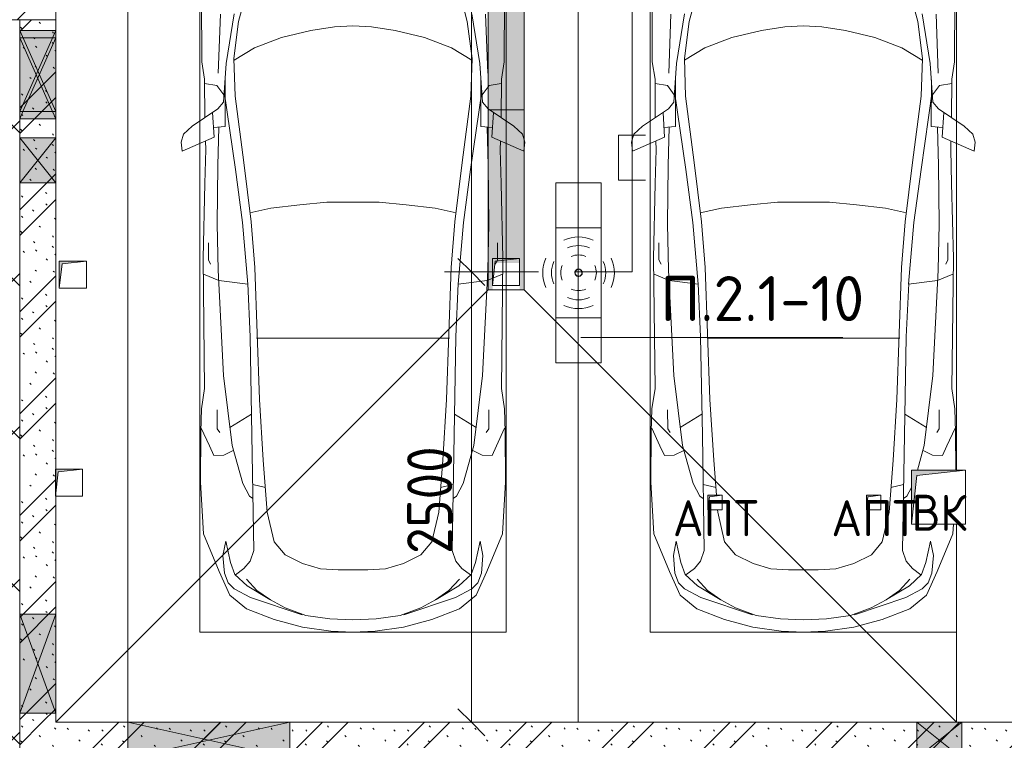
# Model space of a CAD drawing. Header units: millimetres. Extents: x -32229 to 170644, y -13689 to 125138.
# Tile 189 of 208: x 88705 to 94171, y 8050 to 12050. Entities that reach past the tile are written whole.
import ezdxf

# ---------------------------------------------------------------- set-up
doc = ezdxf.new("R2010")
doc.units = ezdxf.units.MM
for name, color, linetype, lineweight in [('A-ANNO-DIMS', 7, 'Continuous', 9), ('A-ANNO-DIMS-200', 7, 'Continuous', 9), ('A-ANNO-NOTE', 7, 'Continuous', 18), ('A-DETL-GENF', 7, 'Continuous', 18), ('A-DETL-THIN', 7, 'Continuous', 9), ('A-FLOR', 7, 'Continuous', 18), ('A-GLAZ', 7, 'Continuous', 18), ('A-WALL', 7, 'Continuous', 18), ('A-WALL-PATT', 7, 'Continuous', 40), ('C-PRKG', 7, 'Continuous', 18), ('G-ANNO-TEXT', 7, 'Continuous', 9), ('I-WALL', 7, 'Continuous', 18), ('M-EQPM', 7, 'Continuous', 18)]:
    doc.layers.add(name, color=color, linetype=linetype, lineweight=lineweight)
doc.layers.add('A-DETL', color=7, linetype='Continuous', lineweight=9, true_color=0x00a600)
doc.styles.add('GOST Common', font='GOST_Common.ttf', dxfattribs={"height": 200})
doc.styles.add('GOST Common_6', font='GOST_Common.ttf', dxfattribs={"width": 0.9, "height": 250})
doc.styles.add('ISOCPEUR', font='isocpeur.ttf', dxfattribs={"height": 250})
doc.dimstyles.new('ГОСТ_2_5_мм2', dxfattribs={"dimscale": 304.8, "dimtxt": 251.428749, "dimasz": 0.492126, "dimexe": 0.492126, "dimexo": 0.656168, "dimgap": 0.098425, "dimtad": 1, "dimdec": 0, "dimdsep": 46, "dimtxsty": 'GOST Common_6', "dimblk1": 'OBLIQUE', "dimblk2": 'OBLIQUE', "dimsah": 1, "dimcen": 0.09, "dimazin": 2, "dimtfac": 1, "dimtdec": 4, "dimtix": 1, "dimtmove": 0, "dimatfit": 3, "dimfxl": 1, "dimtvp": 1, "dimtolj": 1, "dimtzin": 0, "dimarcsym": 2})
pattern_1 = [(135, (300.56, 377.28), (-565.6854, 6e-14), [10, -790]), (135, (349.8, 474.73), (-565.6854, 6e-14), [10, -790]), (135, (423.93, 473.06), (-565.6854, 6e-14), [10, -790]), (135, (229.92, 447.9), (-565.6854, 6e-14), [10, -790]), (135, (155.08, 447.9), (-565.6854, 6e-14), [10, -790]), (135, (114.9, 369.03), (-565.6854, 6e-14), [10, -790]), (135, (132.43, 285.8), (-565.6854, 6e-14), [10, -790]), (135, (214.66, 322), (-565.6854, 6e-14), [10, -790]), (135, (198.16, 261.88), (-565.6854, 6e-14), [10, -790]), (135, (45.2, 272.9), (-565.6854, 6e-14), [10, -790]), (135, (42.32, 336.16), (-565.6854, 6e-14), [10, -790]), (135, (92.26, 192.24), (-565.6854, 6e-14), [10, -790]), (135, (7.07, 149.2), (-565.6854, 6e-14), [10, -790]), (135, (80.6, 95.1), (-565.6854, 6e-14), [10, -790]), (135, (79.53, 36.94), (-565.6854, 6e-14), [10, -790]), (135, (153.87, 74.56), (-565.6854, 6e-14), [10, -790]), (135, (228.35, 124.8), (-565.6854, 6e-14), [10, -790]), (135, (279.75, 180.4), (-565.6854, 6e-14), [10, -790]), (135, (282.9, 31.63), (-565.6854, 6e-14), [10, -790]), (135, (377.38, 53.45), (-565.6854, 6e-14), [10, -790]), (135, (352.28, 102.7), (-565.6854, 6e-14), [10, -790]), (135, (354.05, 0), (-565.6854, 6e-14), [10, -790]), (135, (553.23, 16.45), (-565.6854, 6e-14), [10, -790]), (135, (542.38, 63.45), (-565.6854, 6e-14), [10, -790]), (135, (536.58, 239.3), (-565.6854, 6e-14), [10, -790]), (135, (475.85, 203.9), (-565.6854, 6e-14), [10, -790]), (135, (475.85, 316.54), (-565.6854, 6e-14), [10, -790]), (135, (520.8, 408.7), (-565.6854, 6e-14), [10, -790]), (135, (551.1, 470.8), (-565.6854, 6e-14), [10, -790]), (135, (235.25, 537.93), (-565.6854, 6e-14), [10, -790]), (135, (407.25, 547.65), (-565.6854, 6e-14), [10, -790]), (135, (94.5, 558.6), (-565.6854, 6e-14), [10, -790]), (135, (46.4, 532.3), (-565.6854, 6e-14), [10, -790]), (135, (85.56, 465.04), (-565.6854, 6e-14), [10, -790]), (135, (355.53, 181.14), (-565.6854, 6e-14), [10, -790]), (135, (362.23, 243.6), (-565.6854, 6e-14), [10, -790]), (135, (413.45, 344.1), (-565.6854, 6e-14), [10, -790]), (135, (286.3, 273.25), (-565.6854, 6e-14), [10, -790]), (135, (423.02, 263.72), (-565.6854, 6e-14), [10, -790]), (135, (162.94, 190.2), (-565.6854, 6e-14), [10, -790]), (135, (470.25, 120.93), (-565.6854, 6e-14), [10, -790]), (135, (484.48, 9.78), (-565.6854, 6e-14), [10, -790]), (45, (0, 212.13), (-565.6854, 0), []), (45, (212.13, 0), (-565.6854, 0), []), (45, (353.55, 0), (-565.6854, 0), []), (45, (0, 353.55), (-565.6854, 0), [])]

# ---------------------------------------------------------------- blocks, each defined once
blk = doc.blocks.new('АР_Машиноместо - 5300x2500_С-2205627--01 ЭО')
at = {"layer": 'A-DETL-GENF', "color": 253, "lineweight": 13, "true_color": 0xaaaaaa}
for p, q in [((409.5, -1087), (410.6, -1634.2)), ((2090.5, -1087), (2089.4, -1634.2)), ((687.4, -1141), (615.4, -1410.3)), ((1812.6, -1141), (1884.6, -1410.3)), ((615.4, -1410.3), (589.4, -1615.5)), ((1884.6, -1410.3), (1910.6, -1615.5)), ((852.8, -1499), (1016.6, -1459.9)), ((1016.6, -1459.9), (1146.9, -1439.4)), ((1146.9, -1439.4), (1250, -1434.1)), ((1353.1, -1439.4), (1250, -1434.1)), ((1483.4, -1459.9), (1353.1, -1439.4)), ((1647.2, -1499), (1483.4, -1459.9)), ((703.6, -1557.1), (852.8, -1499)), ((1796.4, -1557.1), (1647.2, -1499)), ((590.4, -1624.3), (703.6, -1557.1)), ((1909.6, -1624.3), (1796.4, -1557.1)), ((410.6, -1634.2), (426.5, -1730.9)), ((589.4, -1615.5), (595.8, -1824.8)), ((1910.6, -1615.5), (1904.2, -1824.8)), ((2089.4, -1634.2), (2073.5, -1730.9)), ((546.5, -1642.6), (530.6, -1857.6)), ((1953.5, -1642.6), (1969.4, -1857.6)), ((426.5, -1730.9), (427.5, -1943)), ((540.9, -1993.7), (539.8, -1733.1)), ((1959.1, -1993.7), (1960.2, -1733.1)), ((2073.5, -1730.9), (2072.5, -1943)), ((495, -1765.3), (426.6, -1753.4)), ((533.6, -1816.8), (495, -1765.3)), ((597, -2231), (535, -1798.3)), ((1903, -2231), (1965, -1798.3)), ((1966.4, -1816.8), (2005, -1765.3)), ((2005, -1765.3), (2073.4, -1753.4)), ((530.6, -1857.6), (500.6, -1894.5)), ((595.8, -1824.8), (644.6, -2191.8)), ((1904.2, -1824.8), (1855.4, -2191.8)), ((1969.4, -1857.6), (1999.4, -1894.5)), ((500.6, -1894.5), (357.8, -1990.1)), ((1999.4, -1894.5), (2142.2, -1990.1)), ((479.9, -2052.9), (471, -1914.3)), ((2020.1, -2052.9), (2029, -1914.3)), ((357.8, -1990.1), (309.5, -2036.1)), ((540.9, -1993.7), (476.3, -1997.9)), ((505.9, -1996), (500, -2210.1)), ((1959.1, -1993.7), (2023.7, -1997.9)), ((1994.1, -1996), (2000, -2210.1)), ((2142.2, -1990.1), (2190.5, -2036.1)), ((309.5, -2036.1), (296.8, -2079.9)), ((301.4, -2130.5), (479.9, -2052.9)), ((432.3, -2119.9), (430.7, -2073.9)), ((2198.6, -2130.5), (2020.1, -2052.9)), ((2067.7, -2119.9), (2069.3, -2073.9)), ((2190.5, -2036.1), (2203.2, -2079.9)), ((296.8, -2079.9), (301.4, -2130.5)), ((428.2, -2308.5), (432.3, -2119.9)), ((2071.8, -2308.5), (2067.7, -2119.9)), ((2203.2, -2079.9), (2198.6, -2130.5)), ((500, -2210.1), (495.7, -2532.3)), ((636.6, -2526.5), (597, -2231)), ((644.6, -2191.8), (684.2, -2522.3)), ((1855.4, -2191.8), (1815.8, -2522.3)), ((1863.4, -2526.5), (1903, -2231)), ((2000, -2210.1), (2004.3, -2532.3)), ((417.5, -2723), (428.2, -2308.5)), ((2082.5, -2723), (2071.8, -2308.5)), ((495.7, -2532.3), (501.4, -2789.7)), ((636.6, -2526.5), (665.8, -2867.4)), ((684.2, -2522.3), (704.9, -2775.5)), ((1815.8, -2522.3), (1795.1, -2775.5)), ((1863.4, -2526.5), (1834.2, -2867.4)), ((2004.3, -2532.3), (1998.6, -2789.7)), ((447.8, -2638.7), (447.8, -2733.7)), ((2052.2, -2638.7), (2052.2, -2733.7)), ((426.5, -3446.8), (417.5, -2723)), ((2073.5, -3446.8), (2082.5, -2723)), ((447.8, -2733.7), (459.7, -2756.2)), ((704.9, -2775.5), (731.2, -3507.6)), ((1795.1, -2775.5), (1768.8, -3507.6)), ((2052.2, -2733.7), (2040.3, -2756.2)), ((505.1, -2846.9), (420.9, -2813.3)), ((501.4, -2789.7), (530.9, -3374.8)), ((1998.6, -2789.7), (1969.1, -3374.8)), ((1994.9, -2846.9), (2079.1, -2813.3)), ((665.8, -2867.4), (505.1, -2846.9)), ((665.6, -2864.6), (678.7, -3159.5)), ((1834.4, -2864.6), (1821.3, -3159.5)), ((1834.2, -2867.4), (1994.9, -2846.9)), ((678.7, -3159.5), (689.3, -3705.5)), ((1821.3, -3159.5), (1810.7, -3705.5)), ((530.9, -3374.8), (578.7, -3762.9)), ((1969.1, -3374.8), (1921.3, -3762.9)), ((409.5, -3560), (426.5, -3446.8)), ((2090.5, -3560), (2073.5, -3446.8)), ((731.2, -3507.6), (752.2, -3845.6)), ((1768.8, -3507.6), (1747.8, -3845.6)), ((405.6, -3688.5), (409.5, -3560)), ((495.5, -3566.1), (496.8, -3671.6)), ((687.1, -3588.8), (566.5, -3663.9)), ((1812.9, -3588.8), (1933.5, -3663.9)), ((2004.5, -3566.1), (2003.2, -3671.6)), ((2094.4, -3688.5), (2090.5, -3560)), ((403.4, -3968), (405.6, -3688.5)), ((408.2, -3667), (453.1, -3766.3)), ((496.8, -3671.6), (510.1, -3691.5)), ((689.3, -3705.5), (699.7, -4345.5)), ((1810.7, -3705.5), (1800.3, -4345.5)), ((2003.2, -3671.6), (1989.9, -3691.5)), ((2091.8, -3667), (2046.9, -3766.3)), ((2096.6, -3968), (2094.4, -3688.5)), ((453.1, -3766.3), (478.4, -3819.3)), ((578.7, -3762.9), (638.7, -3975.4)), ((1921.3, -3762.9), (1861.3, -3975.4)), ((2046.9, -3766.3), (2021.6, -3819.3)), ((478.4, -3819.3), (532.5, -3818.1)), ((532.5, -3818.1), (585.5, -3790.5)), ((1967.5, -3818.1), (1914.5, -3790.5)), ((2021.6, -3819.3), (1967.5, -3818.1)), ((752.2, -3845.6), (774.4, -4132.9)), ((1747.8, -3845.6), (1725.6, -4132.9)), ((419.6, -4254.2), (403.4, -3968)), ((638.7, -3975.4), (675.2, -4045.5)), ((1861.3, -3975.4), (1824.8, -4045.5)), ((2080.4, -4254.2), (2096.6, -3968)), ((675.2, -4045.5), (694.6, -4057.6)), ((1824.8, -4045.5), (1805.4, -4057.6)), ((774.4, -4132.9), (812.5, -4298.9)), ((1725.6, -4132.9), (1687.5, -4298.9)), ((507.1, -4462.6), (419.6, -4254.2)), ((1992.9, -4462.6), (2080.4, -4254.2)), ((543.7, -4295.1), (528.4, -4374.7)), ((569.5, -4413.1), (543.7, -4295.1)), ((812.5, -4298.9), (872.7, -4370.2)), ((1687.5, -4298.9), (1627.3, -4370.2)), ((1930.5, -4413.1), (1956.3, -4295.1)), ((1956.3, -4295.1), (1971.6, -4374.7)), ((699.7, -4345.5), (679.6, -4406.3)), ((872.7, -4370.2), (970.5, -4419.3)), ((1627.3, -4370.2), (1529.5, -4419.3)), ((1800.3, -4345.5), (1820.4, -4406.3)), ((528.4, -4374.7), (536.4, -4471.4)), ((594.6, -4479.3), (569.5, -4413.1)), ((679.6, -4406.3), (645, -4445.5)), ((970.5, -4419.3), (1069.6, -4447.3)), ((1529.5, -4419.3), (1430.4, -4447.3)), ((1820.4, -4406.3), (1855, -4445.5)), ((1905.4, -4479.3), (1930.5, -4413.1)), ((1971.6, -4374.7), (1963.6, -4471.4)), ((565.9, -4595.1), (507.1, -4462.6)), ((536.4, -4471.4), (557.5, -4525.7)), ((661.8, -4543.1), (594.6, -4479.3)), ((645, -4445.5), (597.3, -4481.4)), ((1069.6, -4447.3), (1167.1, -4453.2)), ((1167.1, -4453.2), (1250, -4453.9)), ((1332.9, -4453.2), (1250, -4453.9)), ((1430.4, -4447.3), (1332.9, -4453.2)), ((1838.2, -4543.1), (1905.4, -4479.3)), ((1855, -4445.5), (1902.7, -4481.4)), ((1934.1, -4595.1), (1992.9, -4462.6)), ((1963.6, -4471.4), (1942.5, -4525.7)), ((557.5, -4525.7), (590.7, -4560.1)), ((717.1, -4568.9), (659.6, -4505.3)), ((1782.9, -4568.9), (1840.4, -4505.3)), ((1942.5, -4525.7), (1909.3, -4560.1)), ((590.7, -4560.1), (680.7, -4606.5)), ((788.5, -4617.7), (661.8, -4543.1)), ((791.3, -4619.7), (717.1, -4568.9)), ((1708.7, -4619.7), (1782.9, -4568.9)), ((1711.5, -4617.7), (1838.2, -4543.1)), ((1909.3, -4560.1), (1819.3, -4606.5)), ((659.1, -4669.9), (565.9, -4595.1)), ((680.7, -4606.5), (967, -4703.6)), ((873.9, -4665.1), (791.3, -4619.7)), ((1819.3, -4606.5), (1533, -4703.6)), ((1626.1, -4665.1), (1708.7, -4619.7)), ((1840.9, -4669.9), (1934.1, -4595.1)), ((812.7, -4729.4), (659.1, -4669.9)), ((988.2, -4706.7), (873.9, -4665.1)), ((1511.8, -4706.7), (1626.1, -4665.1)), ((1687.3, -4729.4), (1840.9, -4669.9)), ((970.2, -4771.8), (812.7, -4729.4)), ((1122.2, -4726.4), (988.2, -4706.7)), ((1250, -4731.7), (1122.2, -4726.4)), ((1250, -4731.7), (1377.8, -4726.4)), ((1377.8, -4726.4), (1511.8, -4706.7)), ((1529.8, -4771.8), (1687.3, -4729.4)), ((1126.4, -4794.1), (970.2, -4771.8)), ((1250, -4800), (1126.4, -4794.1)), ((1250, -4800), (1373.6, -4794.1)), ((1373.6, -4794.1), (1529.8, -4771.8))]:
    blk.add_line(p, q, dxfattribs=at)
at = {"layer": 'A-DETL-GENF', "color": 254, "lineweight": 13, "true_color": 0xd4d4d4}
for p, q in [((513.9, -1368.9), (502.3, -1696.3)), ((590.3, -1367.8), (546.5, -1642.6)), ((1909.7, -1367.8), (1953.5, -1642.6)), ((1986.1, -1368.9), (1997.7, -1696.3)), ((677.9, -2473), (794.6, -2446)), ((794.6, -2446), (955.7, -2426.8)), ((955.7, -2426.8), (1105.5, -2413.7)), ((1105.5, -2413.7), (1250, -2412.9)), ((1394.5, -2413.7), (1250, -2412.9)), ((1544.3, -2426.8), (1394.5, -2413.7)), ((1705.4, -2446), (1544.3, -2426.8)), ((1822.1, -2473), (1705.4, -2446)), ((715.1, -3168.3), (1250, -3167.3)), ((1784.9, -3168.3), (1250, -3167.3)), ((694.6, -3980.4), (765.1, -3996.8)), ((1805.4, -3980.4), (1734.9, -3996.8))]:
    blk.add_line(p, q, dxfattribs=at)
at = {"layer": 'C-PRKG', "color": 253, "lineweight": 13, "true_color": 0xaaaaaa}
for p, q in [((0, 0), (0, -5300)), ((2500, 0), (2500, -5300)), ((400, -500), (400, -4800)), ((2100, -500), (2100, -4800)), ((400, -4800), (2100, -4800))]:
    blk.add_line(p, q, dxfattribs=at)
blk = doc.blocks.new('АР_Машиноместо - 5300x2500_С-V37--01 ЭО')
at = {"layer": 'A-DETL-GENF', "color": 253, "lineweight": 13, "true_color": 0xaaaaaa}
for p, q in [((409.5, -1087), (410.6, -1634.2)), ((2090.5, -1087), (2089.4, -1634.2)), ((1812.6, -1141), (1884.6, -1410.3)), ((678.3, -1175), (615.4, -1410.3)), ((615.4, -1410.3), (589.4, -1615.5)), ((1884.6, -1410.3), (1910.6, -1615.5)), ((852.8, -1499), (1016.6, -1459.9)), ((1016.6, -1459.9), (1146.9, -1439.4)), ((1146.9, -1439.4), (1250, -1434.1)), ((1353.1, -1439.4), (1250, -1434.1)), ((1483.4, -1459.9), (1353.1, -1439.4)), ((1647.2, -1499), (1483.4, -1459.9)), ((703.6, -1557.1), (852.8, -1499)), ((1796.4, -1557.1), (1647.2, -1499)), ((590.4, -1624.3), (703.6, -1557.1)), ((1909.6, -1624.3), (1796.4, -1557.1)), ((410.6, -1634.2), (426.5, -1730.9)), ((589.4, -1615.5), (595.8, -1824.8)), ((1910.6, -1615.5), (1904.2, -1824.8)), ((2089.4, -1634.2), (2073.5, -1730.9)), ((546.5, -1642.6), (530.6, -1857.6)), ((1953.5, -1642.6), (1969.4, -1857.6)), ((426.5, -1730.9), (427.5, -1943)), ((540.9, -1993.7), (539.8, -1733.1)), ((1959.1, -1993.7), (1960.2, -1733.1)), ((2073.5, -1730.9), (2072.5, -1943)), ((495, -1765.3), (426.6, -1753.4)), ((533.6, -1816.8), (495, -1765.3)), ((597, -2231), (535, -1798.3)), ((1903, -2231), (1965, -1798.3)), ((1966.4, -1816.8), (2005, -1765.3)), ((2005, -1765.3), (2073.4, -1753.4)), ((530.6, -1857.6), (500.6, -1894.5)), ((595.8, -1824.8), (644.6, -2191.8)), ((1904.2, -1824.8), (1855.4, -2191.8)), ((1969.4, -1857.6), (1999.4, -1894.5)), ((500.6, -1894.5), (357.8, -1990.1)), ((1999.4, -1894.5), (2142.2, -1990.1)), ((479.9, -2052.9), (471, -1914.3)), ((2020.1, -2052.9), (2029, -1914.3)), ((357.8, -1990.1), (309.5, -2036.1)), ((540.9, -1993.7), (476.3, -1997.9)), ((505.9, -1996), (500, -2210.1)), ((1959.1, -1993.7), (2023.7, -1997.9)), ((1994.1, -1996), (2000, -2210.1)), ((2142.2, -1990.1), (2190.5, -2036.1)), ((309.5, -2036.1), (296.8, -2079.9)), ((301.4, -2130.5), (479.9, -2052.9)), ((432.3, -2119.9), (430.7, -2073.9)), ((2198.6, -2130.5), (2020.1, -2052.9)), ((2067.7, -2119.9), (2069.3, -2073.9)), ((2190.5, -2036.1), (2203.2, -2079.9)), ((296.8, -2079.9), (301.4, -2130.5)), ((428.2, -2308.5), (432.3, -2119.9)), ((2071.8, -2308.5), (2067.7, -2119.9)), ((2203.2, -2079.9), (2198.6, -2130.5)), ((500, -2210.1), (495.7, -2532.3)), ((636.6, -2526.5), (597, -2231)), ((644.6, -2191.8), (684.2, -2522.3)), ((1855.4, -2191.8), (1815.8, -2522.3)), ((1863.4, -2526.5), (1903, -2231)), ((2000, -2210.1), (2004.3, -2532.3)), ((417.5, -2723), (428.2, -2308.5)), ((2082.5, -2723), (2071.8, -2308.5)), ((495.7, -2532.3), (501.4, -2789.7)), ((636.6, -2526.5), (665.8, -2867.4)), ((684.2, -2522.3), (704.9, -2775.5)), ((1815.8, -2522.3), (1795.1, -2775.5)), ((1863.4, -2526.5), (1834.2, -2867.4)), ((2004.3, -2532.3), (1998.6, -2789.7)), ((447.8, -2638.7), (447.8, -2733.7)), ((2052.2, -2638.7), (2052.2, -2733.7)), ((426.5, -3446.8), (417.5, -2723)), ((2073.5, -3446.8), (2082.5, -2723)), ((447.8, -2733.7), (459.7, -2756.2)), ((704.9, -2775.5), (731.2, -3507.6)), ((1795.1, -2775.5), (1768.8, -3507.6)), ((2052.2, -2733.7), (2040.3, -2756.2)), ((505.1, -2846.9), (420.9, -2813.3)), ((501.4, -2789.7), (530.9, -3374.8)), ((1998.6, -2789.7), (1969.1, -3374.8)), ((1994.9, -2846.9), (2079.1, -2813.3)), ((665.8, -2867.4), (505.1, -2846.9)), ((665.6, -2864.6), (678.7, -3159.5)), ((1834.4, -2864.6), (1821.3, -3159.5)), ((1834.2, -2867.4), (1994.9, -2846.9)), ((678.7, -3159.5), (689.3, -3705.5)), ((1821.3, -3159.5), (1810.7, -3705.5)), ((530.9, -3374.8), (578.7, -3762.9)), ((1969.1, -3374.8), (1921.3, -3762.9)), ((409.5, -3560), (426.5, -3446.8)), ((2090.5, -3560), (2073.5, -3446.8)), ((731.2, -3507.6), (752.2, -3845.6)), ((1768.8, -3507.6), (1747.8, -3845.6)), ((405.6, -3688.5), (409.5, -3560)), ((495.5, -3566.1), (496.8, -3671.6)), ((687.1, -3588.8), (566.5, -3663.9)), ((1812.9, -3588.8), (1933.5, -3663.9)), ((2004.5, -3566.1), (2003.2, -3671.6)), ((2094.4, -3688.5), (2090.5, -3560)), ((403.4, -3968), (405.6, -3688.5)), ((408.2, -3667), (453.1, -3766.3)), ((496.8, -3671.6), (510.1, -3691.5)), ((689.3, -3705.5), (699.7, -4345.5)), ((1810.7, -3705.5), (1800.3, -4345.5)), ((2003.2, -3671.6), (1989.9, -3691.5)), ((2091.8, -3667), (2046.9, -3766.3)), ((2096.1, -3900), (2094.4, -3688.5)), ((453.1, -3766.3), (478.4, -3819.3)), ((578.7, -3762.9), (638.7, -3975.4)), ((1921.3, -3762.9), (1882.6, -3900)), ((2046.9, -3766.3), (2021.6, -3819.3)), ((478.4, -3819.3), (532.5, -3818.1)), ((532.5, -3818.1), (585.5, -3790.5)), ((1967.5, -3818.1), (1914.5, -3790.5)), ((2021.6, -3819.3), (1967.5, -3818.1)), ((752.2, -3845.6), (767.2, -4040)), ((1747.8, -3845.6), (1725.6, -4132.9)), ((419.6, -4254.2), (403.4, -3968)), ((638.7, -3975.4), (675.2, -4045.5)), ((1850, -3997.1), (1824.8, -4045.5)), ((675.2, -4045.5), (694.6, -4057.6)), ((1824.8, -4045.5), (1805.4, -4057.6)), ((773.4, -4120), (774.4, -4132.9)), ((774.4, -4132.9), (812.5, -4298.9)), ((1725.6, -4132.9), (1687.5, -4298.9)), ((2080.4, -4254.2), (2083.5, -4200)), ((507.1, -4462.6), (419.6, -4254.2)), ((1992.9, -4462.6), (2080.4, -4254.2)), ((543.7, -4295.1), (528.4, -4374.7)), ((569.5, -4413.1), (543.7, -4295.1)), ((812.5, -4298.9), (872.7, -4370.2)), ((1687.5, -4298.9), (1627.3, -4370.2)), ((1930.5, -4413.1), (1956.3, -4295.1)), ((1956.3, -4295.1), (1971.6, -4374.7)), ((699.7, -4345.5), (679.6, -4406.3)), ((872.7, -4370.2), (970.5, -4419.3)), ((1627.3, -4370.2), (1529.5, -4419.3)), ((1800.3, -4345.5), (1820.4, -4406.3)), ((528.4, -4374.7), (536.4, -4471.4)), ((594.6, -4479.3), (569.5, -4413.1)), ((679.6, -4406.3), (645, -4445.5)), ((970.5, -4419.3), (1069.6, -4447.3)), ((1529.5, -4419.3), (1430.4, -4447.3)), ((1820.4, -4406.3), (1855, -4445.5)), ((1905.4, -4479.3), (1930.5, -4413.1)), ((1971.6, -4374.7), (1963.6, -4471.4)), ((565.9, -4595.1), (507.1, -4462.6)), ((536.4, -4471.4), (557.5, -4525.7)), ((661.8, -4543.1), (594.6, -4479.3)), ((645, -4445.5), (597.3, -4481.4)), ((1069.6, -4447.3), (1167.1, -4453.2)), ((1167.1, -4453.2), (1250, -4453.9)), ((1332.9, -4453.2), (1250, -4453.9)), ((1430.4, -4447.3), (1332.9, -4453.2)), ((1838.2, -4543.1), (1905.4, -4479.3)), ((1855, -4445.5), (1902.7, -4481.4)), ((1934.1, -4595.1), (1992.9, -4462.6)), ((1963.6, -4471.4), (1942.5, -4525.7)), ((557.5, -4525.7), (590.7, -4560.1)), ((717.1, -4568.9), (659.6, -4505.3)), ((1782.9, -4568.9), (1840.4, -4505.3)), ((1942.5, -4525.7), (1909.3, -4560.1)), ((590.7, -4560.1), (680.7, -4606.5)), ((788.5, -4617.7), (661.8, -4543.1)), ((791.3, -4619.7), (717.1, -4568.9)), ((1708.7, -4619.7), (1782.9, -4568.9)), ((1711.5, -4617.7), (1838.2, -4543.1)), ((1909.3, -4560.1), (1819.3, -4606.5)), ((659.1, -4669.9), (565.9, -4595.1)), ((680.7, -4606.5), (967, -4703.6)), ((873.9, -4665.1), (791.3, -4619.7)), ((1819.3, -4606.5), (1533, -4703.6)), ((1626.1, -4665.1), (1708.7, -4619.7)), ((1840.9, -4669.9), (1934.1, -4595.1)), ((812.7, -4729.4), (659.1, -4669.9)), ((988.2, -4706.7), (873.9, -4665.1)), ((1511.8, -4706.7), (1626.1, -4665.1)), ((1687.3, -4729.4), (1840.9, -4669.9)), ((970.2, -4771.8), (812.7, -4729.4)), ((1122.2, -4726.4), (988.2, -4706.7)), ((1250, -4731.7), (1122.2, -4726.4)), ((1250, -4731.7), (1377.8, -4726.4)), ((1377.8, -4726.4), (1511.8, -4706.7)), ((1529.8, -4771.8), (1687.3, -4729.4)), ((1126.4, -4794.1), (970.2, -4771.8)), ((1250, -4800), (1126.4, -4794.1)), ((1250, -4800), (1373.6, -4794.1)), ((1373.6, -4794.1), (1529.8, -4771.8))]:
    blk.add_line(p, q, dxfattribs=at)
at = {"layer": 'A-DETL-GENF', "color": 254, "lineweight": 13, "true_color": 0xd4d4d4}
for p, q in [((513.9, -1368.9), (502.3, -1696.3)), ((590.3, -1367.8), (546.5, -1642.6)), ((1909.7, -1367.8), (1953.5, -1642.6)), ((1986.1, -1368.9), (1997.7, -1696.3)), ((677.9, -2473), (794.6, -2446)), ((794.6, -2446), (955.7, -2426.8)), ((955.7, -2426.8), (1105.5, -2413.7)), ((1105.5, -2413.7), (1250, -2412.9)), ((1394.5, -2413.7), (1250, -2412.9)), ((1544.3, -2426.8), (1394.5, -2413.7)), ((1705.4, -2446), (1544.3, -2426.8)), ((1822.1, -2473), (1705.4, -2446)), ((715.1, -3168.3), (1250, -3167.3)), ((1784.9, -3168.3), (1250, -3167.3)), ((694.6, -3980.4), (765.1, -3996.8)), ((1805.4, -3980.4), (1734.9, -3996.8))]:
    blk.add_line(p, q, dxfattribs=at)
at = {"layer": 'C-PRKG', "color": 253, "lineweight": 13, "true_color": 0xaaaaaa}
for p, q in [((0, 0), (0, -5300)), ((400, -500), (400, -4800)), ((2100, -500), (2100, -3900)), ((2100, -4200), (2100, -4800)), ((400, -4800), (2100, -4800))]:
    blk.add_line(p, q, dxfattribs=at)
blk = doc.blocks.new('АР_Лоток - 200х100h_ЛВ1-7518962--01 ЭО')
at = {"layer": 'M-EQPM', "lineweight": 13, "true_color": 0xf3f3f3}
blk.add_hatch(color=7, dxfattribs=at).paths.add_polyline_path([(20700, -100), (20700, 100), (0, 100), (0, -100), (17987, -100)])
at = {"layer": 'M-EQPM', "color": 253, "lineweight": 13, "true_color": 0xaaaaaa}
blk.add_line((20700, -100), (20700, 100), dxfattribs=at)
blk = doc.blocks.new('АР_Отверстие прямоугольное - ОВВ-4887688--01 ЭО')
at = {"layer": 'A-GLAZ', "lineweight": 13, "true_color": 0xf0f0f0}
blk.add_hatch(color=7, dxfattribs=at).paths.add_polyline_path([(400, 100), (-150, 100), (-150, -100), (400, -100), (400, -19.1)])
at = {"layer": 'A-GLAZ', "color": 253, "lineweight": 5, "true_color": 0xaaaaaa}
for p, q in [((400, 100), (-150, -100)), ((-150, 100), (400, -100))]:
    blk.add_line(p, q, dxfattribs=at)
at = {"layer": 'A-GLAZ', "color": 253, "lineweight": 13, "true_color": 0xaaaaaa}
for p, q in [((400, 100), (-150, 100)), ((-150, 100), (-150, -100)), ((-150, 100), (-150, -100)), ((400, -100), (400, 100)), ((400, 100), (400, -100))]:
    blk.add_line(p, q, dxfattribs=at)
blk = doc.blocks.new('АР_Отверстие прямоугольное - ОВ-3935863--01 ЭО')
at = {"layer": 'A-GLAZ', "lineweight": 13, "true_color": 0xf0f0f0}
blk.add_hatch(color=7, dxfattribs=at).paths.add_polyline_path([(350, 100), (-100, 100), (-100, -100), (350, -100)])
at = {"layer": 'A-GLAZ', "color": 253, "lineweight": 5, "true_color": 0xaaaaaa}
for p, q in [((350, 100), (-100, -100)), ((-100, 100), (350, -100))]:
    blk.add_line(p, q, dxfattribs=at)
at = {"layer": 'A-GLAZ', "color": 253, "lineweight": 13, "true_color": 0xaaaaaa}
for p, q in [((350, 100), (-100, 100)), ((-100, 100), (-100, -100)), ((-100, 100), (-100, -100)), ((350, -100), (350, 100)), ((350, 100), (350, -100))]:
    blk.add_line(p, q, dxfattribs=at)
blk = doc.blocks.new('АР_Отверстие прямоугольное - ОВВ-5305824--01 ЭО')
at = {"layer": 'A-GLAZ', "lineweight": 13, "true_color": 0xf0f0f0}
blk.add_hatch(color=7, dxfattribs=at).paths.add_polyline_path([(250, 100), (0, 100), (0, -100), (250, -100)])
at = {"layer": 'A-GLAZ', "color": 253, "lineweight": 5, "true_color": 0xaaaaaa}
for p, q in [((250, 100), (0, -100)), ((0, 100), (250, -100))]:
    blk.add_line(p, q, dxfattribs=at)
at = {"layer": 'A-GLAZ', "color": 253, "lineweight": 13, "true_color": 0xaaaaaa}
for p, q in [((250, 100), (0, 100)), ((0, 100), (0, -100)), ((0, 100), (0, -100)), ((250, -100), (250, 100)), ((250, 100), (250, -100))]:
    blk.add_line(p, q, dxfattribs=at)
blk = doc.blocks.new('АР_Отверстие прямоугольное - ОВВ-5575607--01 ЭО')
at = {"layer": 'A-GLAZ', "lineweight": 13, "true_color": 0xf0f0f0}
blk.add_hatch(color=7, dxfattribs=at).paths.add_polyline_path([(575, -100), (575, 100), (-325, 100), (-325, -100)])
at = {"layer": 'A-GLAZ', "color": 253, "lineweight": 5, "true_color": 0xaaaaaa}
for p, q in [((575, 100), (-325, -100)), ((-325, 100), (575, -100))]:
    blk.add_line(p, q, dxfattribs=at)
at = {"layer": 'A-GLAZ', "color": 253, "lineweight": 13, "true_color": 0xaaaaaa}
for p, q in [((575, 100), (-325, 100)), ((-325, 100), (-325, -100)), ((-325, 100), (-325, -100)), ((575, -100), (575, 100)), ((575, 100), (575, -100)), ((-325, -100), (575, -100))]:
    blk.add_line(p, q, dxfattribs=at)
blk = doc.blocks.new('АР_Канал вертикальный прямоугольный - ВК-5405369--01 ЭО')
at = {"layer": 'M-EQPM', "lineweight": 13, "true_color": 0xe2e2e2}
blk.add_hatch(color=254, dxfattribs=at).paths.add_polyline_path([(-75, -75), (-60, 60), (75, 75), (-75, 75)])
at = {"layer": 'M-EQPM', "color": 253, "lineweight": 13, "true_color": 0xaaaaaa}
for p, q in [((75, 75), (-75, 75)), ((-75, 75), (-75, -75)), ((75, 75), (-75, 75)), ((-75, 75), (-75, -75)), ((-75, -75), (-75, 75)), ((-75, 75), (75, 75)), ((-75, -75), (-60, 60)), ((-75, -75), (-60, 60)), ((-60, 60), (75, 75)), ((-60, 60), (75, 75)), ((75, -75), (75, 75)), ((75, 75), (75, -75)), ((-75, -75), (75, -75)), ((75, -75), (-75, -75))]:
    blk.add_line(p, q, dxfattribs=at)
blk = doc.blocks.new('АР_Канал вертикальный прямоугольный - ВК-5386080--01 ЭО')
at = {"layer": 'M-EQPM', "lineweight": 13, "true_color": 0xe2e2e2}
blk.add_hatch(color=254, dxfattribs=at).paths.add_polyline_path([(-75, -75), (-60, 60), (75, 75), (-75, 75)])
at = {"layer": 'M-EQPM', "color": 253, "lineweight": 13, "true_color": 0xaaaaaa}
for p, q in [((75, 75), (-75, 75)), ((-75, 75), (-75, -75)), ((75, 75), (-75, 75)), ((-75, 75), (-75, -75)), ((-75, -75), (-75, 75)), ((-75, 75), (75, 75)), ((-75, -75), (-60, 60)), ((-75, -75), (-60, 60)), ((-60, 60), (75, 75)), ((-60, 60), (75, 75)), ((75, -75), (75, 75)), ((75, 75), (75, -75)), ((-75, -75), (75, -75)), ((75, -75), (-75, -75))]:
    blk.add_line(p, q, dxfattribs=at)
blk = doc.blocks.new('АР_Отверстие прямоугольное - ВК-3988314--01 ЭО')
at = {"layer": 'A-GLAZ', "lineweight": 13, "true_color": 0xf0f0f0}
blk.add_hatch(color=7, dxfattribs=at).paths.add_polyline_path([(250, -100), (250, 100), (0, 100), (0, -100)])
at = {"layer": 'A-GLAZ', "color": 253, "lineweight": 5, "true_color": 0xaaaaaa}
for p, q in [((250, 100), (0, -100)), ((0, 100), (250, -100))]:
    blk.add_line(p, q, dxfattribs=at)
at = {"layer": 'A-GLAZ', "color": 253, "lineweight": 13, "true_color": 0xaaaaaa}
for p, q in [((250, 100), (0, 100)), ((0, 100), (0, -100)), ((0, 100), (0, -100)), ((250, -100), (250, 100)), ((250, 100), (250, -100)), ((0, -100), (250, -100))]:
    blk.add_line(p, q, dxfattribs=at)
blk = doc.blocks.new('АР_Отверстие прямоугольное - СС-4546615--01 ЭО')
at = {"layer": 'A-GLAZ', "lineweight": 13, "true_color": 0xf0f0f0}
blk.add_hatch(color=7, dxfattribs=at).paths.add_polyline_path([(350, -100), (350, 100), (-100, 100), (-100, -100), (310, -100)])
at = {"layer": 'A-GLAZ', "color": 253, "lineweight": 5, "true_color": 0xaaaaaa}
for p, q in [((-100, 100), (310, -82.2)), ((310, 82.2), (-100, -100)), ((350, 100), (310, 82.2)), ((310, -82.2), (350, -100))]:
    blk.add_line(p, q, dxfattribs=at)
at = {"layer": 'A-GLAZ', "color": 253, "lineweight": 13, "true_color": 0xaaaaaa}
for p, q in [((310, 100), (-100, 100)), ((-100, 100), (-100, -100)), ((-100, 100), (-100, -100)), ((350, 100), (310, 100)), ((350, -100), (350, 100)), ((350, 100), (350, -100)), ((-100, -100), (310, -100)), ((310, -100), (350, -100))]:
    blk.add_line(p, q, dxfattribs=at)
blk = doc.blocks.new('АР_Канал вертикальный прямоугольный - ВК-6032914--01 ЭО')
at = {"layer": 'M-EQPM', "lineweight": 13, "true_color": 0xe2e2e2}
blk.add_hatch(color=254, dxfattribs=at).paths.add_polyline_path([(-150, -150), (-120, 120), (150, 150), (-150, 150)])
at = {"layer": 'M-EQPM', "color": 253, "lineweight": 13, "true_color": 0xaaaaaa}
for p, q in [((150, 150), (-150, 150)), ((-150, 150), (-150, -150)), ((150, 150), (-150, 150)), ((-150, 150), (-150, -150)), ((-150, -150), (-150, 150)), ((-150, 150), (150, 150)), ((-150, -150), (-120, 120)), ((-150, -150), (-120, 120)), ((-120, 120), (150, 150)), ((-120, 120), (150, 150)), ((150, -150), (150, 150)), ((150, 150), (150, -150)), ((-150, -150), (150, -150)), ((150, -150), (-150, -150))]:
    blk.add_line(p, q, dxfattribs=at)
blk = doc.blocks.new('АР_Канал вертикальный прямоугольный - АПТ-6032916--01 ЭО')
at = {"layer": 'M-EQPM', "lineweight": 13, "true_color": 0xe2e2e2}
blk.add_hatch(color=254, dxfattribs=at).paths.add_polyline_path([(-40, -40), (-32, 32), (40, 40), (-40, 40)])
at = {"layer": 'M-EQPM', "color": 253, "lineweight": 13, "true_color": 0xaaaaaa}
for p, q in [((40, 40), (-40, 40)), ((-40, 40), (-40, -40)), ((40, 40), (-40, 40)), ((-40, 40), (-40, -40)), ((-40, -40), (-40, 40)), ((-40, 40), (40, 40)), ((-40, -40), (-32, 32)), ((-40, -40), (-32, 32)), ((-32, 32), (40, 40)), ((-32, 32), (40, 40)), ((40, -40), (40, 40)), ((40, 40), (40, -40)), ((-40, -40), (40, -40)), ((40, -40), (-40, -40))]:
    blk.add_line(p, q, dxfattribs=at)
blk = doc.blocks.new('АР_Лоток - 200х100h_L_1000_с вертик_отводом_ЛВ3-V159--01 ЭО')
at = {"layer": 'M-EQPM', "lineweight": 13, "true_color": 0xf3f3f3}
blk.add_hatch(color=7, dxfattribs=at).paths.add_polyline_path([(0, -100), (1000, -100), (1000, 100), (0, 100), (0, 75), (150, 75), (150, -75), (0, -75)])
at = {"layer": 'M-EQPM', "color": 253, "lineweight": 13, "true_color": 0xaaaaaa}
blk.add_line((1000, -100), (1000, 100), dxfattribs=at)
blk = doc.blocks.new('Наметкина 10_РД_АР_П_rvt-1--01 ЭО')
at = {"layer": 'A-WALL-PATT', "lineweight": 5, "true_color": 0xaaaaaa}
h = blk.add_hatch(dxfattribs=at)
h.set_pattern_fill('FP_1', color=253, style=0, pattern_type=2)
h.set_pattern_definition([(45, (0, 0), (-228.0985, 228.0985), []), (45, (228.1, 0), (-228.0985, 228.0985), [403.225, -80.645, 6.706, -73.939])])
h.paths.add_polyline_path([(88705.3, 12050), (88905.3, 12050), (88905.3, 12450), (86505.3, 12450), (86505.3, 12050), (88405.3, 12050)])
h = blk.add_hatch(dxfattribs=at)
h.set_pattern_fill('FP_6', color=253, style=0, pattern_type=2)
h.set_pattern_definition(pattern_1)
h.paths.add_polyline_path([(88786.2, 8150), (88905.3, 8150), (88905.3, 12050), (88705.3, 12050), (88705.3, 8150)])
h = blk.add_hatch(dxfattribs=at)
h.set_pattern_fill('FP_6', color=253, style=0, pattern_type=2)
h.set_pattern_definition(pattern_1)
h.paths.add_polyline_path([(94955.3, 7950), (94955.3, 8150), (88705.3, 8150), (88705.3, 7950), (94804.8, 7950)])
at = {"layer": 'A-FLOR', "color": 253, "lineweight": 13, "true_color": 0xaaaaaa}
for p, q in [((93905.3, 35150), (93905.3, 9550)), ((93905.3, 35150), (93905.3, 9550)), ((91505.3, 32750), (91505.3, 10550)), ((91305.3, 10550), (91305.3, 32550)), ((88905.3, 8150), (91305.3, 10550)), ((91505.3, 10550), (91305.3, 10550)), ((91505.3, 10550), (93905.3, 8150)), ((93905.3, 9250), (93905.3, 8150)), ((93905.3, 9250), (93905.3, 8150))]:
    blk.add_line(p, q, dxfattribs=at)
at = {"layer": 'A-WALL', "color": 253, "lineweight": 13, "true_color": 0xaaaaaa}
for p, q in [((88905.3, 12050), (88905.3, 12450)), ((88705.3, 12050), (88905.3, 12050))]:
    blk.add_line(p, q, dxfattribs=at)
at = {"layer": 'I-WALL', "color": 253, "lineweight": 13, "true_color": 0xaaaaaa}
for p, q in [((88705.3, 12050), (88705.3, 11990)), ((88905.3, 12050), (88705.3, 12050)), ((88905.3, 11990), (88905.3, 12050)), ((88705.3, 11990), (88705.3, 11950)), ((88905.3, 11950), (88905.3, 11990)), ((88705.3, 11950), (88705.3, 11540)), ((88905.3, 11540), (88905.3, 11950)), ((88705.3, 11540), (88705.3, 11500)), ((88905.3, 11500), (88905.3, 11540)), ((88705.3, 11500), (88705.3, 11395)), ((88905.3, 11395), (88905.3, 11500)), ((88705.3, 11395), (88705.3, 11145)), ((88905.3, 11145), (88905.3, 11395)), ((88705.3, 11145), (88705.3, 8750)), ((88905.3, 8750), (88905.3, 11145)), ((88705.3, 8750), (88705.3, 8200)), ((88905.3, 8200), (88905.3, 8750)), ((88705.3, 8200), (88705.3, 8150)), ((88905.3, 8150), (88905.3, 8200)), ((89305.3, 8150), (88905.3, 8150)), ((90205.3, 8150), (89305.3, 8150)), ((93685.3, 8150), (90205.3, 8150)), ((93935.3, 8150), (93685.3, 8150)), ((94955.3, 8150), (93935.3, 8150))]:
    blk.add_line(p, q, dxfattribs=at)
at = {"layer": 'A-GLAZ', "color": 253, "lineweight": 13, "true_color": 0xaaaaaa, "rotation": 270}
for name, p in [('АР_Отверстие прямоугольное - ОВ-3935863--01 ЭО', (88805.3, 11890)), ('АР_Отверстие прямоугольное - СС-4546615--01 ЭО', (88805.3, 11850)), ('АР_Отверстие прямоугольное - ОВВ-5305824--01 ЭО', (88805.3, 11395)), ('АР_Отверстие прямоугольное - ОВВ-4887688--01 ЭО', (88805.3, 8600))]:
    blk.add_blockref(name, p, dxfattribs=at)
at = {"layer": 'A-GLAZ', "color": 253, "lineweight": 13, "true_color": 0xaaaaaa}
for name, p in [('АР_Отверстие прямоугольное - ОВВ-5575607--01 ЭО', (89630.3, 8050)), ('АР_Отверстие прямоугольное - ВК-3988314--01 ЭО', (93685.3, 8050))]:
    blk.add_blockref(name, p, dxfattribs=at)
at = {"layer": 'C-PRKG', "color": 253, "lineweight": 13, "true_color": 0xaaaaaa}
for name, p in [('АР_Машиноместо - 5300x2500_С-2205627--01 ЭО', (89305.3, 13450)), ('АР_Машиноместо - 5300x2500_С-V37--01 ЭО', (91805.3, 13450))]:
    blk.add_blockref(name, p, dxfattribs=at)
at = {"layer": 'M-EQPM', "color": 253, "lineweight": 13, "true_color": 0xaaaaaa}
for name, p, rotation in [('АР_Лоток - 200х100h_ЛВ1-7518962--01 ЭО', (91405.3, 32250), 270), ('АР_Лоток - 200х100h_L_1000_с вертик_отводом_ЛВ3-V159--01 ЭО', (91405.3, 10550), 90.00000000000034)]:
    blk.add_blockref(name, p, dxfattribs=dict(at, rotation=rotation))
for name, p in [('АР_Канал вертикальный прямоугольный - ВК-5405369--01 ЭО', (91405.3, 10650)), ('АР_Канал вертикальный прямоугольный - ВК-5386080--01 ЭО', (89000.3, 10635)), ('АР_Канал вертикальный прямоугольный - ВК-5386080--01 ЭО', (88979, 9480)), ('АР_Канал вертикальный прямоугольный - ВК-6032914--01 ЭО', (93805.3, 9400)), ('АР_Канал вертикальный прямоугольный - АПТ-6032916--01 ЭО', (92565.3, 9370)), ('АР_Канал вертикальный прямоугольный - АПТ-6032916--01 ЭО', (93445.3, 9370))]:
    blk.add_blockref(name, p, dxfattribs=at)
at = {"layer": 'A-ANNO-NOTE', "color": 253, "lineweight": 5, "true_color": 0xaaaaaa, "char_height": 200, "attachment_point": 5, "line_spacing_factor": 1.022766, "style": 'GOST Common'}
for s, insert, width in [('\\pt2540,5080,7620,10160,12700,15240,17780,20320,22860,25400,27940,30480,33020,35560,38100,40640,43180,45720,48260,50800,53340,55880,58420,60960,63500,66040,68580,71120,73660,76200,78740,81280;ВК', (93808.1, 9312.7), 344), ('\\pt2540,5080,7620,10160,12700,15240,17780,20320,22860,25400,27940,30480,33020,35560,38100,40640,43180,45720,48260,50800,53340,55880,58420,60960,63500,66040,68580,71120,73660,76200,78740,81280;АПТ', (92568.1, 9282.7), 516), ('\\pt2540,5080,7620,10160,12700,15240,17780,20320,22860,25400,27940,30480,33020,35560,38100,40640,43180,45720,48260,50800,53340,55880,58420,60960,63500,66040,68580,71120,73660,76200,78740,81280;АПТ', (93448.1, 9282.7), 516)]:
    blk.add_mtext(s, dxfattribs=dict(at, insert=insert, width=width))
blk = doc.blocks.new('DIMBLOCK210--01 ЭО')
at = {"layer": 'A-ANNO-DIMS-200'}
for p, q in [((91212.5, 10649.9), (91137.5, 10724.9)), ((91584.8, 10649.9), (91062.5, 10649.9)), ((91212.5, 8150), (91212.5, 10649.9)), ((91212.5, 10649.9), (91287.5, 10574.9)), ((91212.5, 10649.9), (91584.8, 10649.9)), ((91212.5, 8150), (91137.5, 8225)), ((91605.3, 8150), (91062.5, 8150)), ((91212.5, 8150), (91287.5, 8075)), ((91212.5, 8150), (91605.3, 8150))]:
    blk.add_line(p, q, dxfattribs=at)
at = {"layer": 'A-ANNO-DIMS-200', "color": 0, "insert": (90855.8, 9084.6), "char_height": 250, "width": 756.843, "attachment_point": 1, "rotation": 90, "line_spacing_factor": 1.022761, "style": 'GOST Common_6'}
blk.add_mtext('2500', dxfattribs=at)
blk = doc.blocks.new('_Oblique')
at = {"color": 0, "linetype": 'ByBlock', "lineweight": -2}
blk.add_line((-0.5, -0.5), (0.5, 0.5), dxfattribs=at)
blk = doc.blocks.new('DIMBLOCK211--01 ЭО')
at = {"layer": 'A-ANNO-DIMS-200'}
for p, q in [((91212.5, 16450.3), (91137.5, 16525.3)), ((91304.8, 16450.3), (91062.5, 16450.3)), ((91212.5, 10649.9), (91212.5, 16450.3)), ((91212.5, 16450.3), (91287.5, 16375.3)), ((91212.5, 16450.3), (91304.8, 16450.3)), ((91212.5, 10649.9), (91137.5, 10724.9)), ((91584.8, 10649.9), (91062.5, 10649.9)), ((91212.5, 10649.9), (91287.5, 10574.9)), ((91212.5, 10649.9), (91584.8, 10649.9))]:
    blk.add_line(p, q, dxfattribs=at)
at = {"layer": 'A-ANNO-DIMS-200', "color": 0, "insert": (90855.8, 13234.7), "char_height": 250, "width": 756.843, "attachment_point": 1, "rotation": 90, "line_spacing_factor": 1.022761, "style": 'GOST Common_6'}
blk.add_mtext('5800', dxfattribs=at)

msp = doc.modelspace()

# ---------------------------------------------------------------- hatches: boundary and pattern name
at = {"layer": 'A-DETL-GENF', "lineweight": 9, "true_color": 0xc0c0c0}
h = msp.add_hatch(dxfattribs=at)
h.set_pattern_fill('FP_16', color=9, style=0, pattern_type=2)
h.set_pattern_definition([(45, (0, 0), (-424.264, 424.264), []), (135, (0, 0), (-424.264, -424.264), [])])
h.paths.add_polyline_path([(88705.3, 6650), (88705.3, 12050), (84505.3, 12050), (84505.3, 6650), (84773.7, 6650)])

# ---------------------------------------------------------------- linework, layer by layer
at = {"layer": 'A-ANNO-NOTE', "color": 5, "lineweight": 9, "true_color": 0x0000ff}
for p, q in [((91680.6, 10145.3), (91680.6, 11145.3)), ((91680.6, 11145.3), (91933.3, 11145.3)), ((91933.3, 11145.3), (91933.3, 10145.3)), ((91680.6, 10895.3), (91933.3, 10895.3)), ((91933.3, 10395.3), (91680.6, 10395.3)), ((91933.3, 10145.3), (91680.6, 10145.3))]:
    msp.add_line(p, q, dxfattribs=at)
for centre in [(91806.4, 10645.3), (91807.3, 10646.2), (91807.3, 10644.4), (91808.2, 10645.3)]:
    msp.add_circle(centre, 20, dxfattribs=at)
for centre, radius, start, end in [((91807.3, 10644.4), 199.6, 66, 114), ((91807.3, 10644.4), 151.5, 66, 114), ((91808.2, 10645.3), 199.6, 156, 204), ((91807.3, 10644.4), 99.8, 66, 114), ((91806.4, 10645.3), 199.6, 336, 24), ((91808.2, 10645.3), 151.5, 156, 204), ((91808.2, 10645.3), 99.8, 156, 204), ((91806.4, 10645.3), 99.8, 336, 24), ((91806.4, 10645.3), 151.5, 336, 24), ((91807.3, 10646.2), 99.8, 246, 294), ((91807.3, 10646.2), 151.5, 246, 294), ((91807.3, 10646.2), 199.6, 246, 294)]:
    msp.add_arc(centre, radius, start, end, dxfattribs=at)
at = {"layer": 'A-DETL', "color": 5, "true_color": 0x0000ff}
for p, q in [((92104.8, 10649.9), (92104.8, 33498.9)), ((92179.8, 11409.7), (92029.8, 11409.7)), ((92029.8, 11409.7), (92029.8, 11159.7)), ((92029.8, 11159.7), (92179.8, 11159.7)), ((91784.8, 10649.9), (92104.8, 10649.9))]:
    msp.add_line(p, q, dxfattribs=at)
at = {"layer": 'A-DETL', "color": 8, "lineweight": 18, "true_color": 0x808080}
for p, q in [((88705.3, 12050), (84505.3, 12050)), ((88705.3, 6650), (88705.3, 12050))]:
    msp.add_line(p, q, dxfattribs=at)
at = {"layer": 'A-DETL-THIN'}
msp.add_line((91820.6, 10286.8), (93273.7, 10286.8), dxfattribs=at)

# ---------------------------------------------------------------- block references
at = {"lineweight": 5}
msp.add_blockref('Наметкина 10_РД_АР_П_rvt-1--01 ЭО', (0, 0), dxfattribs=at)

# ---------------------------------------------------------------- texts
at = {"layer": 'G-ANNO-TEXT', "insert": (92261.4, 10627.1), "char_height": 250, "width": 1135.24, "attachment_point": 1, "line_spacing_factor": 1.139951, "style": 'ISOCPEUR'}
msp.add_mtext('\\pt600,1200,1800,2400,3000,3600,4200,4800,5400,6000,6600,7200,7800,8400,9000,9600,10200,10800,11400,12000,12600,13200,13800,14400,15000,15600,16200,16800,17400,18000,18600,19200;П.2.1-10', dxfattribs=at)

# ---------------------------------------------------------------- dimensions: what is measured, and where the dimension line sits
at = {"layer": 'A-ANNO-DIMS'}
for base, p1, p2, override, picture, middle in [((91212.5, 16450.3), (91784.8, 10649.9), (91504.8, 16450.3), {"dimpost": '<>', "dimfxl": 5807.092056}, 'DIMBLOCK211--01 ЭО', (91057.5, 13550.1)), ((91212.5, 10649.9), (91805.3, 8150), (91784.8, 10649.9), {"dimpost": '<>', "dimfxl": 2499.995552}, 'DIMBLOCK210--01 ЭО', (91057.5, 9400))]:
    dim = msp.add_linear_dim(base=base, p1=p1, p2=p2, angle=90, dimstyle='ГОСТ_2_5_мм2', override=override, dxfattribs=at)
    dim.commit()
    dim.dimension.update_dxf_attribs({"geometry": picture, "text_midpoint": middle})

doc.saveas('drawing.dxf')
